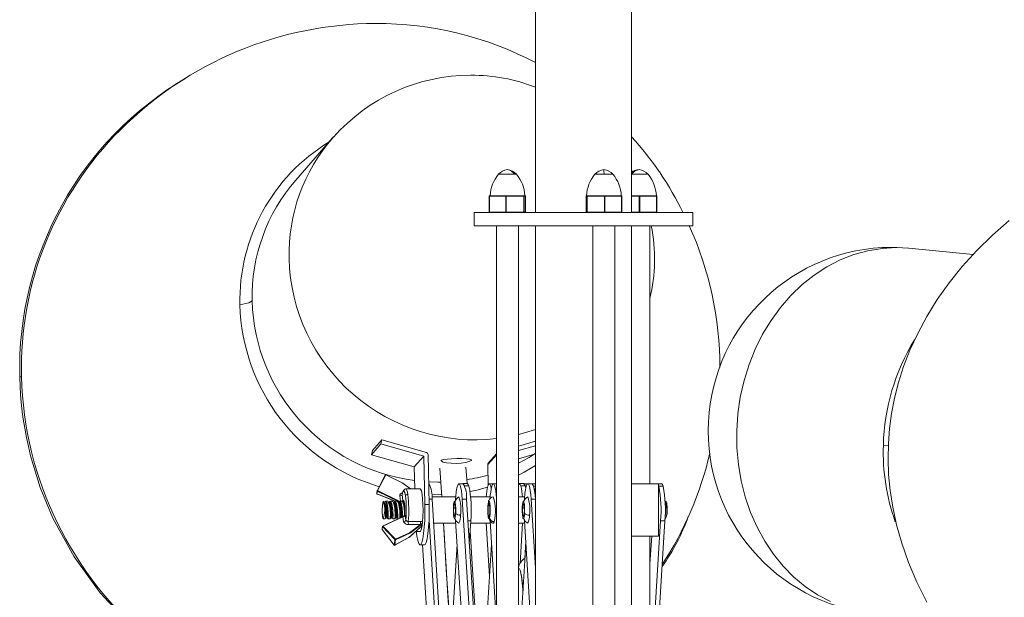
# Model space of a CAD drawing. Header units: millimetres. Extents: x -413 to 211, y -150 to 1311.
# Tile 6 of 9: x -150 to 76, y 75 to 207. Entities that reach past the tile are written whole.
import ezdxf

# ---------------------------------------------------------------- set-up
doc = ezdxf.new("R2010")
doc.units = ezdxf.units.MM

msp = doc.modelspace()

# ---------------------------------------------------------------- linework, layer by layer
at = {"color": 7, "linetype": 'Continuous', "lineweight": 15}
for p, q in [((-31.67, 359.65), (-31.67, 162.65)), ((-9.67, 162.65), (-9.67, 359.65)), ((-78.06, 179.76), (-86.5, 170.1)), ((-77.86, 179.98), (-78.06, 179.76)), ((-9.45, 171.95), (-9.67, 172.32)), ((-42.23, 166.4), (-42.23, 162.75)), ((-39.73, 166.4), (-42.23, 166.4)), ((-42.19, 162.75), (-42.19, 166.4)), ((-42.13, 166.5), (-40.91, 166.5)), ((-42.02, 166.5), (-42.01, 166.5)), ((-42.01, 166.51), (-42, 166.51)), ((-42, 166.51), (-40.91, 166.51)), ((-40.91, 166.51), (-40.87, 166.51)), ((-40.91, 166.5), (-40.88, 166.5)), ((-39.68, 166.5), (-40.88, 166.5)), ((-40.87, 166.51), (-39.68, 166.51)), ((-39.73, 166.4), (-33.9, 166.4)), ((-39.68, 166.51), (-39.63, 166.51)), ((-39.68, 166.5), (-39.63, 166.5)), ((-39.63, 166.51), (-37.09, 166.51)), ((-39.63, 166.5), (-37.09, 166.5)), ((-38.47, 166.4), (-38.47, 162.75)), ((-38.37, 166.4), (-38.37, 162.75)), ((-37.09, 166.51), (-37.04, 166.51)), ((-37.09, 166.5), (-37.04, 166.5)), ((-37.04, 166.51), (-35.73, 166.51)), ((-35.73, 166.5), (-37.04, 166.5)), ((-35.73, 166.51), (-35.69, 166.51)), ((-35.73, 166.5), (-35.68, 166.5)), ((-35.69, 166.51), (-34.25, 166.51)), ((-35.68, 166.5), (-34.24, 166.5)), ((-34.31, 166.4), (-34.31, 162.75)), ((-34.25, 166.51), (-34.23, 166.51)), ((-34.25, 166.4), (-34.25, 162.75)), ((-34.24, 166.5), (-34.22, 166.5)), ((-34.11, 166.5), (-34.22, 166.5)), ((-34.11, 166.5), (-34.11, 166.5)), ((-34.11, 166.5), (-34, 166.5)), ((-34.11, 166.5), (-34.11, 166.5)), ((-33.9, 162.75), (-33.9, 166.4)), ((-33.9, 166.4), (-33.9, 162.75)), ((-20.08, 166.4), (-20.08, 162.75)), ((-20.08, 162.75), (-20.08, 166.4)), ((-20.08, 166.4), (-11.9, 166.4)), ((-19.98, 166.5), (-19.92, 166.5)), ((-19.93, 166.5), (-19.92, 166.5)), ((-19.91, 166.51), (-19.92, 166.51)), ((-19.92, 166.5), (-19.92, 166.5)), ((-19.92, 166.5), (-19.92, 166.5)), ((-19.9, 166.4), (-19.9, 162.75)), ((-19.87, 166.5), (-19.86, 166.5)), ((-19.86, 166.51), (-19.85, 166.51)), ((-19.86, 166.5), (-18.49, 166.5)), ((-19.85, 166.51), (-18.49, 166.51)), ((-19.84, 166.4), (-19.84, 162.75)), ((-18.49, 166.51), (-18.45, 166.51)), ((-18.49, 166.5), (-18.45, 166.5)), ((-18.45, 166.51), (-17.16, 166.51)), ((-17.16, 166.5), (-18.45, 166.5)), ((-17.16, 166.51), (-17.11, 166.51)), ((-17.16, 166.5), (-17.11, 166.5)), ((-17.11, 166.51), (-14.57, 166.51)), ((-17.11, 166.5), (-14.56, 166.5)), ((-15.86, 166.4), (-15.86, 162.75)), ((-15.76, 166.4), (-15.76, 162.75)), ((-14.57, 166.51), (-14.52, 166.51)), ((-14.56, 166.5), (-14.52, 166.5)), ((-14.52, 166.51), (-13.29, 166.51)), ((-13.29, 166.5), (-14.52, 166.5)), ((-13.29, 166.51), (-13.26, 166.51)), ((-13.29, 166.5), (-13.25, 166.5)), ((-13.26, 166.51), (-12.07, 166.51)), ((-13.25, 166.5), (-12, 166.5)), ((-12.07, 166.51), (-12.06, 166.51)), ((-12.06, 166.5), (-12.06, 166.5)), ((-11.95, 166.4), (-11.95, 162.75)), ((-11.9, 162.75), (-11.9, 166.4)), ((-9.67, 166.4), (-3.91, 166.4)), ((-9.19, 166.51), (-9.14, 166.51)), ((-9.19, 166.5), (-9.14, 166.5)), ((-9.14, 166.51), (-6.6, 166.51)), ((-9.14, 166.5), (-6.59, 166.5)), ((-7.9, 166.4), (-7.9, 162.75)), ((-7.8, 162.75), (-7.8, 166.4)), ((-6.6, 166.51), (-6.55, 166.51)), ((-6.59, 166.5), (-6.54, 166.5)), ((-6.55, 166.51), (-5.31, 166.51)), ((-5.3, 166.5), (-6.54, 166.5)), ((-5.31, 166.51), (-5.27, 166.51)), ((-5.3, 166.5), (-5.26, 166.5)), ((-5.27, 166.51), (-4.05, 166.51)), ((-5.26, 166.5), (-4.01, 166.5)), ((-4.05, 166.51), (-4.04, 166.51)), ((-4.04, 166.5), (-4.03, 166.5)), ((-3.95, 166.4), (-3.95, 162.75)), ((-3.91, 162.75), (-3.91, 166.4)), ((-45.67, 162.65), (-45.67, 159.65)), ((-45.67, 162.65), (4.33, 162.65)), ((-33.9, 162.75), (-42.23, 162.75)), ((-11.9, 162.75), (-20.08, 162.75)), ((-9.67, 162.75), (-3.91, 162.75)), ((4.33, 159.65), (4.33, 162.65)), ((-45.67, 159.65), (4.33, 159.65)), ((-40.56, 159.65), (-40.56, 21.68)), ((-35.56, 21.68), (-35.56, 159.65)), ((-31.67, 159.65), (-31.67, -137.35)), ((-18.49, 159.65), (-18.49, 63.51)), ((-13.49, 63.51), (-13.49, 159.65)), ((-9.67, 63.51), (-9.67, 159.65)), ((-5.46, 100.59), (-5.46, 159.65)), ((68.49, 153.08), (53.79, 154.52)), ((-66.77, 110.67), (-68.95, 108.18)), ((-66.77, 110.67), (-67.02, 109.72)), ((-56.59, 107.78), (-66.77, 110.67)), ((-69.2, 107.23), (-67.02, 109.72)), ((-69.2, 107.23), (-68.95, 108.18)), ((-67.02, 109.72), (-57.2, 106.93)), ((-35.56, 109.22), (-31.67, 110.34)), ((-31.67, 109.31), (-35.56, 108.19)), ((-69.2, 107.23), (-59.38, 104.44)), ((-59.38, 104.44), (-57.2, 106.93)), ((-57.2, 106.93), (-56.96, 95.82)), ((-55.97, 95.82), (-56.22, 107.31)), ((-53.22, 105.95), (-53.2, 105.87)), ((-40.56, 107.44), (-42.44, 105.3)), ((-31.86, 107.39), (-35.56, 106.32)), ((-31.67, 107.61), (-31.86, 107.39)), ((-59.27, 99.46), (-59.38, 104.44)), ((-53.55, 104.13), (-53.08, 97.58)), ((-47.3, 100.62), (-47.57, 104.4)), ((-42.45, 100.3), (-42.56, 104.97)), ((-66.01, 102.59), (-67.9, 99)), ((-67.79, 99.04), (-65.91, 102.63)), ((-61.32, 99.46), (-61.34, 99.46)), ((-58.05, 99.46), (-61.32, 99.46)), ((-56.07, 100.58), (-56.08, 100.58)), ((-48.19, 100.58), (-49.18, 100.58)), ((-47.21, 100.62), (-48.2, 100.62)), ((-46.87, 100.09), (-47.86, 100.09)), ((-41.34, 100.58), (-42.2, 100.58)), ((-40.56, 100.59), (-41.3, 100.59)), ((-34.33, 100.62), (-35.32, 100.62)), ((-33.99, 100.09), (-34.98, 100.09)), ((-33.45, 100.58), (-34.24, 100.58)), ((-33.87, 99.59), (-33.99, 100.09)), ((-32.42, 100.59), (-33.41, 100.59)), ((-31.67, 100.59), (-32.42, 100.59)), ((-9.67, 100.59), (-3.51, 100.59)), ((-2.79, 100.59), (-3.78, 100.59)), ((-3.51, 88.59), (-3.51, 100.59)), ((-3.51, 100.27), (-3.44, 100.05)), ((-3.44, 100.05), (-2.45, 100.05)), ((-67.93, 98.29), (-63.8, 96.63)), ((-63.7, 96.58), (-67.89, 98.27)), ((-62.17, 98.14), (-62, 96.79)), ((-49.89, 97.58), (-55.35, 97.58)), ((-55.32, 97.07), (-50.59, 21.68)), ((-48.43, 97.07), (-43.69, 21.68)), ((-48.43, 97.07), (-47.44, 97.07)), ((-47.44, 97.07), (-42.7, 21.68)), ((-42.01, 97.58), (-46.49, 97.58)), ((-34.13, 97.59), (-35.56, 97.59)), ((-32.66, 97.08), (-31.67, 81.33)), ((-66.34, 96.35), (-66.29, 96.22)), ((-66.17, 96.43), (-66.01, 96.53)), ((-65.95, 96.54), (-66.03, 96.55)), ((-65.46, 96.58), (-65.95, 96.58)), ((-65.1, 96.41), (-64.94, 96.54)), ((-64.38, 96.58), (-64.86, 96.58)), ((-63.77, 96.54), (-63.85, 96.55)), ((-63.29, 96.58), (-63.77, 96.58)), ((-62.2, 96.58), (-62.68, 96.58)), ((-61.69, 96.14), (-61.62, 96.03)), ((-56.96, 95.82), (-55.97, 95.82)), ((-61.79, 93.15), (-66.65, 90.86)), ((-66.58, 90.89), (-62.03, 93.03)), ((-66.47, 92.58), (-66.01, 92.58)), ((-65.99, 92.61), (-66.01, 92.62)), ((-65.92, 92.67), (-65.91, 92.68)), ((-65.65, 92.9), (-65.66, 92.88)), ((-65.45, 92.86), (-65.42, 92.62)), ((-65.4, 92.58), (-64.92, 92.58)), ((-64.9, 92.61), (-64.92, 92.62)), ((-64.83, 92.64), (-64.82, 92.69)), ((-64.56, 92.9), (-64.57, 92.87)), ((-64.31, 92.58), (-63.83, 92.58)), ((-63.81, 92.61), (-63.83, 92.62)), ((-63.74, 92.64), (-63.73, 92.68)), ((-63.65, 92.88), (-63.64, 92.86)), ((-63.31, 92.65), (-63.32, 92.65)), ((-63.28, 92.93), (-63.25, 92.62)), ((-62.56, 92.88), (-62.55, 92.87)), ((-62.39, 92.87), (-62.39, 92.86)), ((-62.03, 93.03), (-61.84, 91.91)), ((-61.5, 93.42), (-61.3, 92.31)), ((-49.93, 92.09), (-49.95, 92.38)), ((-48.94, 93.34), (-48.93, 93.54)), ((-34.16, 92.1), (-34.18, 92.39)), ((-63.97, 86.57), (-66.75, 90.15)), ((-66.67, 90.78), (-63.81, 87.82)), ((-63.71, 87.92), (-66.58, 90.89)), ((-57.95, 91.96), (-60.75, 91.96)), ((-60.74, 91.3), (-57.93, 91.3)), ((-57.93, 91.3), (-57.93, 91.32)), ((-57.56, 91.26), (-57.56, 91.26)), ((-56.01, 92.25), (-51.58, 21.68)), ((-54.97, 91.58), (-49.9, 91.58)), ((-46.27, 33.76), (-49.93, 92.09)), ((-46.79, 86.8), (-46.46, 92.14)), ((-46.49, 91.58), (-42.2, 91.58)), ((-46.49, 91.58), (-42.02, 91.58)), ((-42.16, 79.45), (-42.92, 91.58)), ((-42.18, 91.58), (-42.2, 91.58)), ((-40.56, 68.46), (-42.05, 92.1)), ((-35.56, 91.59), (-34.13, 91.59)), ((-35.56, 91.58), (-35.31, 91.58)), ((-35.19, 82.31), (-34.61, 91.59)), ((-31.67, 52.39), (-34.16, 92.1)), ((-3.03, 92.11), (-4.83, 63.32)), ((-2.04, 92.11), (-3.83, 63.51)), ((-3.03, 92.11), (-2.04, 92.11)), ((-59, 89.69), (-58.05, 89.69)), ((-3.51, 88.59), (-9.67, 88.59)), ((-5.46, 63.45), (-5.46, 88.59)), ((-5.46, 82.29), (-5.06, 88.59)), ((-63.67, 87.79), (-63.83, 86.53)), ((-58.05, 86.58), (-57.06, 86.58)), ((-54.15, 33.75), (-57.47, 86.58)), ((-49.6, 86.79), (-52.13, 46.28)), ((-44.25, 46.26), (-41.71, 86.7)), ((-35.56, 59), (-33.83, 86.7)), ((-34.12, 83.52), (-33.87, 87.47))]:
    msp.add_line(p, q, dxfattribs=at)
at = {"color": 8, "linetype": 'Continuous', "lineweight": 15}
for p, q in [((-36.01, 171.44), (-40.12, 171.44)), ((-13.94, 171.44), (-18.04, 171.44)), ((-5.91, 171.44), (-9.67, 171.44)), ((-34.23, 166.51), (-34.15, 166.51)), ((-9.67, 166.51), (-9.19, 166.51)), ((-9.19, 166.5), (-9.67, 166.5)), ((47.94, 109.43), (49.08, 109.28)), ((-42.56, 104.97), (-40.56, 107.25)), ((-32.08, 100.05), (-31.67, 100.05)), ((-67.85, 98.91), (-62.82, 96.44)), ((-62.87, 96.61), (-67.79, 99.04)), ((-62.71, 97.8), (-62.56, 96.58)), ((-62.15, 98.26), (-62.17, 98.14)), ((-56, 97.07), (-55.32, 97.07)), ((-53.12, 98.1), (-55.4, 98.07)), ((-32.66, 97.08), (-31.67, 97.08)), ((-66.51, 96.19), (-66.6, 96.04)), ((-49.97, 94.07), (-49.98, 94.01)), ((-34.21, 94.08), (-34.21, 94.02)), ((-46.46, 92.14), (-47.13, 92.14))]:
    msp.add_line(p, q, dxfattribs=at)
at = {"color": 7, "linetype": 'Continuous', "lineweight": 15, "flags": 128}
for points in [[(-36.41, 171.44), (-37.25, 172.24), (-38.06, 172.5)], [(-15.97, 171.44), (-15.98, 172.24), (-15.99, 172.5)], [(-9.74, 171.44), (-8.83, 172.24), (-7.96, 172.5)], [(-42.19, 166.4), (-42.18, 166.42), (-42.18, 166.44), (-42.18, 166.46), (-42.17, 166.47), (-42.16, 166.48), (-42.15, 166.49), (-42.14, 166.5), (-42.13, 166.5)], [(-42.13, 166.5), (-42.15, 166.5), (-42.16, 166.49)], [(-39.63, 166.5), (-39.63, 166.5), (-39.63, 166.5), (-39.63, 166.51), (-39.63, 166.51)], [(-38.41, 166.5), (-38.42, 166.5), (-38.44, 166.49)], [(-38.41, 166.5), (-38.41, 166.5), (-38.42, 166.5)], [(-35.68, 166.5), (-35.69, 166.5), (-35.69, 166.5), (-35.69, 166.51), (-35.69, 166.51)], [(-34.35, 166.5), (-34.34, 166.5), (-34.34, 166.49), (-34.33, 166.48), (-34.32, 166.47), (-34.32, 166.46), (-34.31, 166.44), (-34.31, 166.42), (-34.31, 166.4)], [(-19.84, 166.4), (-19.84, 166.42), (-19.84, 166.44), (-19.84, 166.46), (-19.83, 166.47), (-19.82, 166.48), (-19.81, 166.49), (-19.81, 166.5), (-19.8, 166.5)], [(-18.49, 166.5), (-18.49, 166.5), (-18.49, 166.5), (-18.49, 166.5), (-18.49, 166.5), (-18.49, 166.5), (-18.49, 166.51), (-18.49, 166.51), (-18.49, 166.51)], [(-17.11, 166.5), (-17.11, 166.5), (-17.11, 166.5), (-17.11, 166.51), (-17.11, 166.51)], [(-15.81, 166.5), (-15.82, 166.5), (-15.83, 166.49), (-15.84, 166.48), (-15.84, 166.47), (-15.85, 166.46), (-15.85, 166.44), (-15.85, 166.42), (-15.86, 166.4)], [(-15.76, 166.4), (-15.76, 166.42), (-15.76, 166.44), (-15.76, 166.46), (-15.77, 166.47), (-15.78, 166.48), (-15.79, 166.49), (-15.8, 166.5), (-15.81, 166.5)], [(-14.57, 166.51), (-14.57, 166.51), (-14.57, 166.51), (-14.57, 166.5), (-14.57, 166.5), (-14.57, 166.5), (-14.56, 166.5), (-14.56, 166.5), (-14.56, 166.5)], [(-12, 166.5), (-11.99, 166.5), (-11.98, 166.49), (-11.97, 166.48), (-11.97, 166.47), (-11.96, 166.46), (-11.95, 166.44), (-11.95, 166.42), (-11.95, 166.4)], [(-11.97, 166.49), (-11.98, 166.5), (-12, 166.5)], [(-9.14, 166.5), (-9.14, 166.5), (-9.14, 166.5), (-9.14, 166.51), (-9.14, 166.51)], [(-7.85, 166.5), (-7.86, 166.5), (-7.87, 166.49), (-7.88, 166.48), (-7.88, 166.47), (-7.89, 166.46), (-7.9, 166.44), (-7.9, 166.42), (-7.9, 166.4)], [(-7.8, 166.4), (-7.8, 166.42), (-7.8, 166.44), (-7.81, 166.46), (-7.81, 166.47), (-7.82, 166.48), (-7.83, 166.49), (-7.84, 166.5), (-7.85, 166.5)], [(-6.59, 166.5), (-6.59, 166.5), (-6.59, 166.5), (-6.59, 166.5), (-6.59, 166.5), (-6.6, 166.5), (-6.6, 166.51), (-6.6, 166.51), (-6.6, 166.51)], [(-4.01, 166.5), (-4, 166.5), (-3.99, 166.49), (-3.98, 166.48), (-3.97, 166.47), (-3.96, 166.46), (-3.96, 166.44), (-3.96, 166.42), (-3.95, 166.4)], [(-42.13, 162.65), (-42.14, 162.65), (-42.15, 162.66), (-42.16, 162.67), (-42.17, 162.68), (-42.18, 162.69), (-42.18, 162.71), (-42.18, 162.73), (-42.19, 162.75)], [(-38.47, 162.75), (-38.47, 162.73), (-38.47, 162.71), (-38.46, 162.69), (-38.46, 162.68), (-38.45, 162.67), (-38.44, 162.66), (-38.43, 162.65), (-38.42, 162.65)], [(-38.42, 162.65), (-38.41, 162.65), (-38.4, 162.66), (-38.39, 162.67), (-38.39, 162.68), (-38.38, 162.69), (-38.38, 162.71), (-38.38, 162.73), (-38.37, 162.75)], [(-34.31, 162.75), (-34.31, 162.73), (-34.31, 162.71), (-34.32, 162.69), (-34.32, 162.68), (-34.33, 162.67), (-34.34, 162.66), (-34.34, 162.65), (-34.35, 162.65)], [(-19.8, 162.65), (-19.81, 162.65), (-19.81, 162.66), (-19.82, 162.67), (-19.83, 162.68), (-19.84, 162.69), (-19.84, 162.71), (-19.84, 162.73), (-19.84, 162.75)], [(-15.86, 162.75), (-15.85, 162.73), (-15.85, 162.71), (-15.85, 162.69), (-15.84, 162.68), (-15.84, 162.67), (-15.83, 162.66), (-15.82, 162.65), (-15.81, 162.65)], [(-15.81, 162.65), (-15.8, 162.65), (-15.79, 162.66), (-15.78, 162.67), (-15.77, 162.68), (-15.76, 162.69), (-15.76, 162.71), (-15.76, 162.73), (-15.76, 162.75)], [(-11.95, 162.75), (-11.95, 162.73), (-11.95, 162.71), (-11.96, 162.69), (-11.97, 162.68), (-11.97, 162.67), (-11.98, 162.66), (-11.99, 162.65), (-12, 162.65)], [(-12, 162.65), (-11.98, 162.65), (-11.97, 162.66)], [(-7.9, 162.75), (-7.9, 162.73), (-7.9, 162.71), (-7.89, 162.69), (-7.88, 162.68), (-7.88, 162.67), (-7.87, 162.66), (-7.86, 162.65), (-7.85, 162.65)], [(-7.85, 162.65), (-7.84, 162.65), (-7.83, 162.66), (-7.82, 162.67), (-7.81, 162.68), (-7.81, 162.69), (-7.8, 162.71), (-7.8, 162.73), (-7.8, 162.75)], [(-3.95, 162.75), (-3.96, 162.73), (-3.96, 162.71), (-3.96, 162.69), (-3.97, 162.68), (-3.98, 162.67), (-3.99, 162.66), (-4, 162.65), (-4.01, 162.65)], [(76.73, 160.87), (72.89, 157.5), (69.31, 153.99), (66.01, 150.34), (63, 146.59), (60.29, 142.76), (57.89, 138.88), (55.8, 135), (54.04, 131.17), (52.58, 127.4), (51.41, 123.74), (50.5, 120.17), (49.82, 116.69), (49.36, 113.24), (49.09, 109.79), (49.02, 106.3), (49.15, 102.74), (49.5, 99.06), (50.09, 95.22), (50.97, 91.19), (52.16, 86.97), (53.7, 82.59), (55.62, 78.08), (57.91, 73.53)], [(53.72, 154.49), (51.06, 154.69), (49.75, 154.72)], [(-99.27, 141.53), (-97.24, 142.03), (-96.47, 142.46)], [(-149.64, 125.01), (-149.45, 120.93), (-149.14, 117.68), (-148.84, 115.36), (-148.52, 113.31), (-148.13, 111.22), (-147.68, 109.11), (-147.18, 107.01), (-144.96, 99.77), (-142.06, 92.75), (-137.2, 83.85), (-131.26, 75.61), (-124.33, 68.15), (-116.52, 61.61), (-107.96, 56.09), (-98.78, 51.67), (-89.14, 48.44), (-79.19, 46.44), (-69.09, 45.71), (-59, 46.26), (-54.98, 47.01)], [(-53.18, 105.75), (-52.76, 105.55), (-52, 105.38), (-50.98, 105.28), (-49.83, 105.27), (-48.67, 105.34), (-47.63, 105.49), (-46.83, 105.69), (-46.36, 105.89), (-46.29, 105.95), (-46.32, 106.11), (-46.74, 106.23), (-47.5, 106.31), (-48.52, 106.34), (-49.67, 106.35), (-50.83, 106.32), (-51.87, 106.26), (-52.67, 106.16), (-53.15, 106.01), (-53.22, 105.95), (-53.22, 105.95)], [(-65.91, 102.63), (-65.94, 102.63), (-65.98, 102.63), (-65.99, 102.62), (-66, 102.61), (-66.01, 102.59)], [(-65.88, 102.62), (-65.88, 102.64), (-65.88, 102.65), (-65.88, 102.65), (-65.89, 102.65), (-65.91, 102.63)], [(-65.91, 102.63), (-62.17, 100.84), (-60.27, 99.46)], [(-60.26, 99.46), (-61.98, 100.74), (-65.88, 102.62)], [(-61.32, 99.46), (-61.56, 99.38), (-61.79, 99.12), (-61.99, 98.73), (-62.15, 98.25)], [(-57.49, 91.85), (-57.41, 93.1), (-57.38, 94.46), (-57.4, 95.83), (-57.47, 97.1), (-57.59, 98.17), (-57.75, 98.95), (-57.93, 99.38), (-58.05, 99.46)], [(-49.52, 100.04), (-49.37, 100.42), (-49.21, 100.58), (-49.05, 100.5), (-48.89, 100.2), (-48.74, 99.68), (-48.61, 98.97), (-48.51, 98.09), (-48.43, 97.07)], [(-47.86, 100.09), (-48.01, 100.46), (-48.17, 100.62), (-48.3, 100.58)], [(-46.87, 100.09), (-47.02, 100.46), (-47.18, 100.62), (-47.21, 100.62)], [(-42.55, 100.04), (-42.39, 100.42), (-42.23, 100.57), (-42.07, 100.5), (-41.91, 100.2), (-41.77, 99.68), (-41.75, 99.59)], [(-41.64, 100.05), (-41.48, 100.43), (-41.32, 100.58), (-41.16, 100.51), (-41.01, 100.21), (-40.86, 99.69), (-40.73, 98.97), (-40.62, 98.09), (-40.56, 97.38)], [(-34.98, 100.09), (-35.14, 100.46), (-35.3, 100.62), (-35.46, 100.54), (-35.56, 100.37)], [(-33.99, 100.09), (-34.15, 100.46), (-34.31, 100.62), (-34.33, 100.62)], [(-33.75, 100.05), (-33.6, 100.43), (-33.44, 100.59), (-33.28, 100.51), (-33.12, 100.21), (-32.98, 99.69), (-32.85, 98.98), (-32.74, 98.1), (-32.66, 97.08)], [(-32.42, 100.59), (-32.39, 100.59), (-32.23, 100.43), (-32.08, 100.05)], [(-2.79, 100.59), (-2.76, 100.59), (-2.6, 100.43), (-2.45, 100.05)], [(-67.98, 98.37), (-67.98, 98.35), (-67.98, 98.33), (-67.96, 98.31), (-67.93, 98.29)], [(-67.93, 98.29), (-67.93, 98.27), (-67.93, 98.26), (-67.92, 98.25), (-67.91, 98.25), (-67.89, 98.27)], [(-67.9, 99), (-67.89, 99.02), (-67.88, 99.03), (-67.86, 99.04), (-67.83, 99.04), (-67.79, 99.04)], [(-61.41, 97.8), (-61.57, 98.59), (-61.78, 98.95), (-61.99, 98.78), (-62.17, 98.14)], [(-66.48, 96.52), (-66.47, 96.53), (-66.45, 96.54), (-66.43, 96.53), (-66.41, 96.52), (-66.39, 96.48), (-66.37, 96.45), (-66.34, 96.35)], [(-66.24, 96.22), (-66.32, 96.42), (-66.48, 96.52)], [(-66.15, 96.05), (-66.2, 96.15), (-66.24, 96.26)], [(-66.23, 96.28), (-66.08, 96.22), (-65.94, 95.94)], [(-65.83, 92.87), (-65.83, 92.85), (-65.8, 92.98), (-65.8, 93.33), (-65.81, 93.84), (-65.85, 94.45), (-65.92, 95.08), (-66.03, 95.64), (-66.15, 96.05)], [(-65.46, 96.54), (-65.37, 96.53), (-65.2, 96.22)], [(-64.74, 92.88), (-64.74, 92.85), (-64.71, 93.01), (-64.71, 93.38), (-64.72, 93.9), (-64.77, 94.52), (-64.84, 95.14), (-64.95, 95.69), (-65.08, 96.09), (-65.23, 96.29), (-65.38, 96.26), (-65.42, 96.19)], [(-65.1, 96.14), (-65.25, 96.45), (-65.36, 96.49)], [(-65.2, 96.22), (-65.15, 96.28), (-65, 96.23), (-64.86, 95.96)], [(-65.06, 96.03), (-65.1, 96.13), (-65.14, 96.23)], [(-64.86, 96.54), (-64.94, 96.55), (-64.95, 96.52)], [(-64.38, 96.54), (-64.28, 96.53), (-64.11, 96.22)], [(-64.04, 96.2), (-64.19, 96.47), (-64.29, 96.49)], [(-64.07, 96.27), (-63.92, 96.24), (-63.78, 95.98)], [(-63.97, 96.05), (-64.02, 96.15), (-64.06, 96.26)], [(-64.02, 96.39), (-63.86, 96.53), (-63.85, 96.53)], [(-63.98, 96.05), (-64.01, 96.12), (-64.02, 96.14)], [(-63.29, 96.54), (-63.19, 96.53), (-63.02, 96.22)], [(-62.96, 96.24), (-62.97, 96.25), (-63.12, 96.49), (-63.2, 96.49)], [(-62.98, 96.27), (-62.84, 96.25), (-62.7, 96.01)], [(-62.88, 96.03), (-62.92, 96.13), (-62.96, 96.23)], [(-62.94, 96.38), (-62.78, 96.53), (-62.76, 96.52)], [(-62.88, 96.02), (-62.93, 96.15), (-62.94, 96.16)], [(-62.68, 96.54), (-62.76, 96.55), (-62.77, 96.53)], [(-62.2, 96.54), (-62.1, 96.53), (-61.93, 96.22)], [(-61.88, 96.23), (-61.9, 96.31), (-62.06, 96.51), (-62.11, 96.49)], [(-61.97, 96.42), (-62.01, 96.31), (-62.09, 96.18)], [(-62, 96.79), (-61.98, 96.62), (-61.97, 96.42)], [(-61.98, 96.17), (-61.91, 96.26), (-61.9, 96.26)], [(-61.8, 96.04), (-61.86, 96.18), (-61.94, 96.25)], [(-61.8, 96.05), (-61.84, 96.15), (-61.88, 96.26)], [(-61.82, 96.72), (-61.79, 96.73), (-61.69, 96.55), (-61.61, 96.17)], [(-61.52, 96.09), (-61.56, 96.1), (-61.58, 96.11), (-61.59, 96.12), (-61.6, 96.13), (-61.61, 96.14), (-61.61, 96.17)], [(-56.96, 95.82), (-56.95, 94.03), (-57, 92.27), (-57.09, 90.63), (-57.24, 89.18), (-57.42, 88), (-57.64, 87.15), (-57.88, 86.68), (-58.13, 86.6), (-58.37, 86.92), (-58.6, 87.62), (-58.8, 88.68), (-58.93, 89.72)], [(-57.06, 86.58), (-56.89, 86.68), (-56.65, 87.15), (-56.43, 88), (-56.25, 89.18), (-56.1, 90.63), (-56.01, 92.27), (-55.96, 94.03), (-55.97, 95.82)], [(-49.91, 93.82), (-49.95, 93.33), (-50.03, 92.86), (-50.08, 92.69), (-50.14, 92.59), (-50.21, 92.6), (-50.27, 92.73), (-50.33, 92.98), (-50.38, 93.31), (-50.42, 93.69), (-50.44, 94.09), (-50.44, 94.8), (-50.42, 95.35)], [(-50.42, 95.35), (-50.38, 95.84), (-50.31, 96.3), (-50.26, 96.48), (-50.2, 96.57), (-50.13, 96.56), (-50.06, 96.43), (-50, 96.18), (-49.96, 95.85), (-49.92, 95.47), (-49.9, 95.08), (-49.89, 94.36), (-49.91, 93.82)], [(-49.98, 94.01), (-50.01, 93.64), (-50.06, 93.29), (-50.1, 93.16), (-50.15, 93.09), (-50.2, 93.1), (-50.25, 93.2), (-50.29, 93.38), (-50.33, 93.63), (-50.35, 93.92), (-50.37, 94.21), (-50.37, 94.75), (-50.36, 95.16)], [(-50.36, 95.16), (-50.33, 95.52), (-50.27, 95.87), (-50.23, 96), (-50.19, 96.08), (-50.14, 96.07), (-50.09, 95.97), (-50.05, 95.78), (-50.01, 95.53), (-49.98, 95.25), (-49.97, 94.95), (-49.96, 94.42), (-49.98, 94.01)], [(-42.16, 92.82), (-42.23, 92.63), (-42.33, 92.61), (-42.39, 92.72), (-42.44, 92.93), (-42.49, 93.25), (-42.53, 93.66), (-42.55, 94.12), (-42.56, 94.6), (-42.55, 95.05), (-42.53, 95.45), (-42.48, 96.03), (-42.41, 96.36)], [(-42.45, 95.92), (-42.49, 95.56), (-42.52, 94.75), (-42.51, 94.05), (-42.46, 93.39), (-42.28, 92.61), (-42.11, 92.22), (-41.89, 91.89), (-41.61, 91.66), (-41.29, 91.59)], [(-42.19, 93.26), (-42.24, 93.12), (-42.32, 93.11), (-42.36, 93.19), (-42.4, 93.35), (-42.44, 93.59), (-42.47, 93.89), (-42.49, 94.24), (-42.49, 94.6), (-42.49, 94.94), (-42.47, 95.23), (-42.43, 95.67), (-42.38, 95.92)], [(-42.3, 96.79), (-42.38, 96.65), (-42.41, 96.36)], [(-42.41, 96.36), (-42.34, 96.55), (-42.24, 96.56), (-42.19, 96.45), (-42.13, 96.24), (-42.08, 95.92), (-42.04, 95.51), (-42.02, 95.05), (-42.01, 94.57), (-42.02, 94.12), (-42.04, 93.73), (-42.09, 93.15), (-42.16, 92.82)], [(-42.38, 95.92), (-42.33, 96.06), (-42.25, 96.07), (-42.21, 95.99), (-42.17, 95.83), (-42.13, 95.59), (-42.1, 95.28), (-42.08, 94.93), (-42.08, 94.58), (-42.08, 94.24), (-42.1, 93.94), (-42.14, 93.51), (-42.19, 93.26)], [(-34.15, 93.82), (-34.19, 93.34), (-34.26, 92.87), (-34.31, 92.69), (-34.38, 92.6), (-34.44, 92.61), (-34.51, 92.74), (-34.57, 92.99), (-34.62, 93.32), (-34.65, 93.7), (-34.67, 94.09), (-34.68, 94.81), (-34.66, 95.36)], [(-34.66, 95.36), (-34.62, 95.84), (-34.54, 96.31), (-34.49, 96.49), (-34.43, 96.58), (-34.36, 96.57), (-34.3, 96.44), (-34.24, 96.19), (-34.19, 95.86), (-34.16, 95.48), (-34.14, 95.09), (-34.13, 94.37), (-34.15, 93.82)], [(-34.21, 94.02), (-34.24, 93.65), (-34.3, 93.3), (-34.34, 93.17), (-34.38, 93.1), (-34.43, 93.11), (-34.48, 93.2), (-34.53, 93.39), (-34.56, 93.64), (-34.59, 93.92), (-34.6, 94.22), (-34.61, 94.75), (-34.59, 95.17)], [(-34.59, 95.17), (-34.56, 95.53), (-34.51, 95.88), (-34.47, 96.01), (-34.42, 96.08), (-34.37, 96.07), (-34.32, 95.98), (-34.28, 95.79), (-34.24, 95.54), (-34.22, 95.26), (-34.2, 94.96), (-34.2, 94.43), (-34.21, 94.02)], [(-1.55, 93.74), (-1.53, 94.28), (-1.53, 95), (-1.55, 95.4), (-1.58, 95.79), (-1.62, 96.14), (-1.68, 96.4), (-1.75, 96.56), (-1.81, 96.59), (-1.87, 96.52), (-1.9, 96.43)], [(-65.91, 92.65), (-65.87, 92.75), (-65.82, 92.86)], [(-65.66, 92.87), (-65.58, 92.75), (-65.49, 92.62)], [(-64.82, 92.65), (-64.78, 92.75), (-64.73, 92.86)], [(-64.57, 92.87), (-64.49, 92.75), (-64.4, 92.62)], [(-63.73, 92.65), (-63.69, 92.75), (-63.64, 92.86)], [(-63.47, 92.9), (-63.48, 92.87), (-63.48, 92.87)], [(-63.48, 92.87), (-63.4, 92.75), (-63.31, 92.62)], [(-62.03, 93.03), (-61.87, 93.14), (-61.82, 93.16), (-61.8, 93.16), (-61.79, 93.15), (-61.79, 93.15), (-61.79, 93.15)], [(-61.79, 93.15), (-61.72, 93.22), (-61.66, 93.31)], [(-61.66, 93.31), (-61.59, 93.45), (-61.55, 93.59)], [(-61.46, 93.64), (-61.5, 93.63), (-61.52, 93.63), (-61.53, 93.62), (-61.54, 93.62), (-61.55, 93.61), (-61.55, 93.59)], [(-61.55, 93.59), (-61.52, 93.53), (-61.5, 93.42)], [(-2.03, 92.35), (-1.76, 92.97), (-1.59, 93.56)], [(-66.75, 90.15), (-66.75, 90.14), (-66.75, 90.13), (-66.73, 90.12), (-66.71, 90.11), (-66.68, 90.12)], [(-66.65, 90.86), (-66.65, 90.88), (-66.64, 90.89), (-66.63, 90.9), (-66.6, 90.9), (-66.58, 90.89)], [(-58.02, 90.61), (-60.6, 88.32), (-63.89, 86.53)], [(-63.83, 86.53), (-60.39, 88.41), (-57.72, 90.88)], [(-57.93, 91.3), (-60.46, 89.4), (-63.71, 87.92)], [(-63.67, 87.79), (-60.28, 89.34), (-57.65, 91.38)], [(-58.05, 89.69), (-57.98, 89.72), (-57.8, 90.05), (-57.63, 90.75)], [(-57.49, 91.85), (-57.71, 91.93), (-57.95, 91.96)], [(-57.65, 91.38), (-57.65, 91.39), (-57.66, 91.39), (-57.67, 91.4), (-57.74, 91.39), (-57.93, 91.3)], [(-57.56, 91.26), (-57.57, 91.32), (-57.58, 91.36), (-57.61, 91.38), (-57.65, 91.38)], [(-52.7, 91.58), (-52.55, 88.97), (-52.1, 81.56), (-51.67, 74.86), (-51.24, 68.97), (-50.94, 65.26)], [(-41.38, 91.65), (-41.31, 91.59), (-41.28, 91.59), (-41.24, 91.61), (-41.21, 91.65), (-41.18, 91.71), (-41.14, 91.8), (-41.1, 91.93)], [(-43.84, 52.75), (-43.99, 54.31), (-44.6, 61.12), (-45.1, 67.12), (-45.6, 73.71), (-46.07, 80.91), (-46.54, 88.71), (-46.61, 89.75)], [(-63.89, 86.53), (-63.92, 86.52), (-63.95, 86.53), (-63.96, 86.54), (-63.97, 86.55), (-63.97, 86.57)], [(-63.83, 86.53), (-63.83, 86.52), (-63.84, 86.51), (-63.85, 86.5), (-63.87, 86.51), (-63.89, 86.53)], [(-63.87, 86.52), (-63.85, 86.53), (-63.83, 86.53)], [(-63.67, 87.79), (-63.69, 87.78), (-63.71, 87.78)], [(-34.97, 79.87), (-34.98, 79.88), (-34.95, 79.74), (-34.88, 79.34), (-34.77, 78.62), (-34.52, 76.5), (-34.49, 76.1)]]:
    msp.add_lwpolyline(points, dxfattribs=at)
at = {"color": 8, "linetype": 'Continuous', "lineweight": 15, "flags": 128}
for points in [[(-19.92, 166.5), (-19.92, 166.5), (-19.92, 166.5)], [(35.82, 73.61), (32.88, 75.18), (30.08, 77.06), (27.46, 79.25), (25.02, 81.72), (22.79, 84.46), (20.8, 87.44), (19.05, 90.64), (17.56, 94.02), (16.34, 97.57), (15.41, 101.24), (14.77, 105.01), (14.43, 108.85), (14.39, 112.72), (14.66, 116.59), (15.22, 120.43), (16.07, 124.2), (17.21, 127.87), (18.63, 131.41), (20.32, 134.8), (22.25, 137.99), (24.42, 140.97), (26.8, 143.71), (29.38, 146.19), (32.14, 148.38), (35.04, 150.26), (38.07, 151.83), (41.19, 153.06), (44.39, 153.95), (47.64, 154.48), (50.9, 154.66), (53.79, 154.52)], [(-149.25, 125.12), (-149.46, 125.09), (-149.6, 125.05), (-149.63, 125.01)], [(-35.56, 111.85), (-34.18, 112.22), (-31.67, 113.02)], [(-53.53, 104.19), (-53.05, 97.58), (-53.05, 97.58)], [(-31.67, 104.75), (-34.21, 103.26), (-35.56, 102.55)], [(-60.86, 98.17), (-60.96, 98.69), (-61.06, 99.08), (-61.17, 99.34), (-61.29, 99.46), (-61.32, 99.46)], [(-53.33, 100.98), (-53.97, 100.98), (-56.09, 101.03)], [(-42.61, 99.8), (-45.07, 99.16), (-46.62, 98.83)], [(-66.01, 96.53), (-65.85, 96.38), (-65.71, 95.98), (-65.59, 95.4), (-65.5, 94.7), (-65.45, 93.99), (-65.43, 93.36), (-65.44, 92.89), (-65.47, 92.65), (-65.49, 92.66)], [(-65.69, 96.22), (-65.85, 96.53), (-65.95, 96.54)], [(-65.4, 92.62), (-65.39, 92.61), (-65.35, 92.9), (-65.34, 93.44), (-65.37, 94.16), (-65.44, 94.94), (-65.54, 95.66), (-65.69, 96.22)], [(-64.6, 96.22), (-64.76, 96.53), (-64.86, 96.54)], [(-64.31, 92.62), (-64.3, 92.61), (-64.26, 92.9), (-64.25, 93.44), (-64.28, 94.16), (-64.35, 94.94), (-64.45, 95.66), (-64.6, 96.22)], [(-63.64, 92.86), (-63.64, 92.86), (-63.62, 93.04), (-63.62, 93.42), (-63.64, 93.96), (-63.69, 94.59), (-63.76, 95.2), (-63.87, 95.74), (-63.98, 96.05)], [(-63.51, 96.22), (-63.67, 96.53), (-63.77, 96.54)], [(-63.22, 92.62), (-63.21, 92.61), (-63.17, 92.9), (-63.17, 93.44), (-63.19, 94.16), (-63.26, 94.94), (-63.36, 95.66), (-63.51, 96.22)], [(-62.55, 92.87), (-62.55, 92.87), (-62.53, 93.07), (-62.53, 93.47), (-62.55, 94.02), (-62.6, 94.65), (-62.68, 95.26), (-62.8, 95.79), (-62.88, 96.02)], [(-62.42, 96.22), (-62.59, 96.53), (-62.68, 96.54)], [(-61.97, 96.42), (-61.89, 96.68), (-61.82, 96.72)], [(-61.72, 96.64), (-61.73, 96.64), (-61.78, 96.59), (-61.82, 96.49), (-61.87, 96.34)], [(-50.37, 95.51), (-50.41, 95.47), (-50.42, 95.35)], [(-34.6, 95.52), (-34.64, 95.48), (-34.66, 95.36)], [(-42.14, 93.47), (-42.17, 93.4), (-42.19, 93.26)], [(-1.99, 93.37), (-1.69, 93.47), (-1.56, 93.61), (-1.55, 93.74)], [(-57.63, 90.75), (-57.87, 90.69), (-57.91, 90.69)], [(-52.69, 91.58), (-52.55, 89.42), (-52.05, 80.98), (-51.47, 72.38), (-50.93, 65.46)], [(-35.56, 81.01), (-35.47, 81.18), (-35.31, 81.15), (-35.16, 80.83), (-34.87, 79.42), (-34.58, 77.17), (-34.49, 76.1)]]:
    msp.add_lwpolyline(points, dxfattribs=at)
at = {"color": 7, "linetype": 'Continuous', "lineweight": 15}
for centre, radius, start, end in [((-68.03, 123.26), 82.69, 90.1465, 135.1186), ((-68.01, 127.43), 78.52, 62.4283, 90.1629), ((-46.53, 152.37), 41.73, 89.9062, 138.5969), ((-46.28, 153.62), 40.48, 68.8394, 90.2549), ((-72.62, 127.01), 77.05, 120.4116, 181.4847), ((-72.05, 127), 77.23, 134.9782, 181.3899), ((-63.07, 130.93), 72.51, 25.9395, 42.5749), ((-33.71, 166.12), 8.33, 140.2671, 177.2971), ((-37.84, 169.55), 2.96, 94.3025, 140.2662), ((-38.29, 169.55), 2.96, 39.7338, 85.6975), ((-42.41, 166.12), 8.33, 2.7004, 39.7329), ((-11.64, 166.12), 8.33, 140.2671, 177.2959), ((-15.77, 169.55), 2.96, 94.3021, 140.2666), ((-16.21, 169.55), 2.96, 39.7334, 85.6979), ((-20.34, 166.12), 8.33, 2.6992, 39.7329), ((-7.82, 169.79), 2.72, 92.9422, 132.9539), ((-8.19, 169.54), 2.97, 39.8321, 85.5765), ((-12.31, 166.12), 8.33, 2.699, 39.7329), ((-42.12, 166.39), 0.11, 115.5233, 176.9288), ((-42.01, 166.51), 0.00996, 270.1884, 357.5236), ((-42.02, 166.51), 0.00998, 296.6903, 357.5111), ((-40.84, 166.41), 0.0942, 116.0441, 189.1458), ((-40.92, 166.51), 0.00879, 280.4149, 5.7582), ((-40.88, 166.51), 0.00924, 286.6579, 3.9822), ((-39.64, 166.41), 0.0944, 116.1325, 189.0574), ((-39.69, 166.51), 0.00991, 308.7024, 10.2088), ((-38.42, 166.46), 0.0383, 91.8605, 127.5759), ((-37.08, 166.51), 0.0116, 169.3756, 219.4864), ((-37.03, 166.51), 0.0129, 170.8544, 215.2054), ((-37.1, 166.42), 0.102, 349.8596, 53.1316), ((-35.72, 166.51), 0.00926, 173.7312, 246.3958), ((-35.79, 166.42), 0.102, 349.8596, 53.1316), ((-34.35, 166.4), 0.0998, 359.9113, 89.911), ((-34.24, 166.51), 0.0098, 181.5403, 268.9459), ((-34.22, 166.51), 0.0098, 181.4696, 263.965), ((-34.23, 166.4), 0.0999, 359.9218, 84.8256), ((-34.11, 166.51), 0.00995, 182.4228, 264.8559), ((-34.12, 166.4), 0.0999, 359.9224, 84.8251), ((-34, 166.4), 0.0998, 359.9113, 89.911), ((-34.01, 166.4), 0.106, 1.8806, 65.6673), ((-19.98, 166.4), 0.1, 90.365, 180.0015), ((-19.98, 166.4), 0.1, 90.0231, 180.0231), ((-19.92, 166.4), 0.1, 95.1013, 180.0204), ((-19.86, 166.4), 0.1, 95.1014, 180.0202), ((-19.8, 166.4), 0.1, 90.0231, 180.0231), ((-19.87, 166.51), 0.00984, 275.7404, 358.2362), ((-19.86, 166.51), 0.00985, 270.773, 358.1618), ((-18.4, 166.42), 0.0991, 123.8718, 190.0407), ((-18.45, 166.51), 0.00922, 291.6635, 5.74), ((-17.11, 166.42), 0.0991, 123.8718, 190.0407), ((-17.17, 166.51), 0.0118, 320.3938, 9.6863), ((-14.51, 166.51), 0.0103, 169.7881, 227.8068), ((-14.56, 166.42), 0.0953, 350.4842, 61.6334), ((-13.28, 166.51), 0.00922, 175.4365, 251.8665), ((-13.33, 166.42), 0.0955, 350.5782, 61.5394), ((-13.25, 166.51), 0.00873, 173.4919, 258.2008), ((-12.06, 166.51), 0.00993, 182.3158, 269.6669), ((-12.05, 166.51), 0.00994, 182.2758, 256.6979), ((-12, 166.4), 0.1, 359.9992, 69.912), ((-9.14, 166.42), 0.0984, 122.7957, 189.8646), ((-9.2, 166.51), 0.0114, 318.6492, 9.8542), ((-6.54, 166.51), 0.0106, 169.8328, 226.2683), ((-6.59, 166.42), 0.0959, 350.35, 60.6066), ((-5.3, 166.51), 0.00921, 175.196, 251.2115), ((-5.35, 166.42), 0.0961, 350.4463, 60.5103), ((-5.26, 166.51), 0.0087, 173.1774, 257.5842), ((-4.04, 166.51), 0.00992, 182.2356, 269.5941), ((-4.03, 166.51), 0.00993, 182.1985, 256.6181), ((-4.01, 166.4), 0.1, 359.9917, 89.9917), ((-42.13, 162.75), 0.0998, 179.9113, 269.911), ((-34.35, 162.75), 0.0998, 270.089, 0.0887), ((-34, 162.75), 0.0998, 270.089, 0.0887), ((-19.98, 162.75), 0.1, 179.9985, 269.635), ((-19.98, 162.75), 0.1, 179.9769, 269.9769), ((-19.8, 162.75), 0.1, 179.9769, 269.9769), ((-12, 162.75), 0.1, 290.088, 0.0008), ((-4, 162.74), 0.0931, 266.7908, 340.5112), ((-4.01, 162.75), 0.0994, 338.3771, 359.9061), ((-42.08, 151.97), 37.7, 346.28, 11.7535), ((-67.96, 127.27), 78.49, 359.962, 24.3588), ((49.87, 112.71), 42, 90.1761, 264.1148), ((-68.23, 127.19), 81.04, 181.4642, 279.3996), ((-56.73, 107.29), 0.507, 1.5274, 74.1896), ((-69.67, 125.86), 80.03, 326.8449, 346.7848), ((-42.07, 104.98), 0.483, 138.9253, 181.3882), ((-61.07, 97.67), 5.78, 353.9914, 30.1897), ((-33.87, 96.34), 16.09, 166.6794, 178.4409), ((-53.18, 97.68), 5.78, 353.9913, 30.1901), ((-75.63, 94.61), 29.28, 355.1572, 10.7718), ((-28.73, 96.68), 14.22, 166.3566, 176.3759), ((-27.03, 96.54), 15.02, 166.5047, 177.2865), ((-48.85, 96.72), 14.27, 3.5011, 13.6646), ((-35.37, 99.5), 1.51, 3.6152, 45.86), ((-18.1, 96.34), 16.09, 166.6783, 178.4413), ((-37.42, 97.68), 5.78, 353.9918, 30.1885), ((-47.01, 96.48), 15.35, 2.3413, 13.4405), ((-32.25, 94.58), 29.33, 355.1536, 10.748), ((-31.26, 94.58), 29.33, 355.1536, 10.748), ((-50.25, 96.43), 17.83, 171.7233, 173.7621), ((-67.87, 98.37), 0.107, 179.0727, 258.3762), ((-50.57, 96.4), 17.46, 171.7233, 173.7621), ((-67.83, 98.98), 0.0695, 158.6857, 252.6917), ((-67.56, 98.85), 0.303, 141.5852, 168.2891), ((-62.66, 98.32), 0.523, 263.7554, 339.474), ((-60.91, 97.64), 0.523, 85.3925, 162.8437), ((-88.02, 94.53), 26.82, 355.2363, 6.9914), ((-90.56, 94.53), 29.92, 355.0748, 6.9819), ((-47.9, 95.46), 2.48, 120.9522, 178.6611), ((-57.62, 94.71), 8.91, 351.7535, 18.7708), ((-41.15, 96.35), 1.25, 96.7663, 159.0762), ((-51.51, 94.4), 10.7, 346.6454, 17.3117), ((-32.14, 95.46), 2.48, 120.9522, 178.6611), ((-41.85, 94.72), 8.91, 351.7535, 18.7708), ((-55.8, 94.5), 10.91, 171.8658, 179.4425), ((-64.92, 95.88), 1.69, 157.9393, 174.5045), ((-72.34, 94.73), 6.21, 339.898, 15.1244), ((-74.72, 94.56), 13.21, 355.7999, 7.0013), ((-8.99, 94.18), 7.42, 355.2448, 20.1497), ((-56.66, 94.29), 10.05, 178.2167, 187.608), ((-65.73, 93.04), 0.895, 185.1249, 209.9638), ((-62, 93.54), 0.514, 265.8847, 346.8012), ((-48.71, 92.88), 1.38, 184.6439, 250.0164), ((-48.96, 94.77), 1.35, 225.0309, 277.1362), ((-52.04, 93.14), 3.26, 331.4691, 5.1353), ((-41.14, 92.96), 1.03, 188.0618, 271.8664), ((-32.96, 92.86), 1.35, 185.2264, 250.4078), ((-33.2, 94.78), 1.35, 225.0309, 277.1362), ((-36.28, 93.15), 3.26, 331.4691, 5.1353), ((-41.48, 109.24), 47.61, 324.5482, 340.168), ((-66.71, 90.19), 0.0585, 114.2468, 220.704), ((-84.4, 92.72), 17.83, 351.7233, 353.7621), ((-84.01, 92.76), 17.46, 351.7233, 353.7621), ((-66.64, 90.82), 0.0468, 107.0116, 226.2276), ((-66.54, 90.76), 0.135, 107.3305, 170.4961), ((-61.8, 92.42), 0.514, 265.8996, 346.7866), ((-60.87, 92.35), 1.07, 204.4996, 277.0524), ((-60.81, 92.48), 0.519, 198.9192, 276.2114), ((-57.7, 91.7), 3.06, 175.0748, 186.9819), ((-59.73, 91.47), 1.02, 188.4429, 190.0523), ((-58.26, 91.19), 0.629, 292.7415, 330.1266), ((-54.9, 91.7), 3.06, 175.0704, 186.9862), ((-58.84, 91.55), 1.31, 328.9317, 347.0473), ((-60.3, 91.41), 2.74, 346.0295, 356.7816), ((-61.44, 91.98), 3.95, 349.5367, 358.2431), ((-63.67, 87.79), 0.137, 107.8023, 169.906), ((-63.84, 87.8), 0.175, 355.6814, 43.6179), ((-95.69, 91.24), 32.06, 351.6162, 353.8692), ((-63.87, 86.65), 0.122, 221.3824, 271.3424), ((-63.72, 87.92), 0.135, 227.8929, 271.8846), ((-32.26, 80.7), 3.38, 121.4307, 167.8267)]:
    msp.add_arc(centre, radius, start, end, dxfattribs=at)
at = {"color": 8, "linetype": 'Continuous', "lineweight": 15}
for centre, radius, start, end in [((-56.92, 142.6), 42.36, 121.2173, 181.4415), ((-47.45, 153.1), 40.59, 138.9399, 181.3735), ((-55.89, 143.44), 40.59, 138.9399, 181.3735), ((-42.02, 166.51), 0.00989, 283.0624, 296.6073), ((-38.36, 166.41), 0.117, 134.5648, 184.2928), ((-38.48, 166.42), 0.11, 351.0043, 46.9553), ((-45.47, 153.22), 42.57, 181.4809, 276.62), ((-53.85, 143.61), 42.64, 181.535, 262.6338), ((-54.64, 142.71), 44.65, 181.5171, 253.4233), ((96.58, 108.2), 48.65, 148.633, 178.5438), ((95.75, 107.89), 47.83, 178.1549, 199.5449), ((-53.69, 141.51), 40.49, 296.5896, 302.9388), ((-53.91, 142.09), 41.11, 279.1773, 286.1006), ((-62.04, 97.83), 0.678, 92.1225, 182.4339), ((-75.65, 93.62), 9.71, 354.0179, 15.5354), ((-74.55, 93.66), 8.7, 353.5481, 17.1134), ((-72.92, 93.73), 7.32, 353.5424, 17.5487), ((-74.55, 93.62), 9.7, 354.0014, 15.5461), ((-74.15, 93.65), 9.38, 354.1125, 15.3814), ((-70.11, 93.85), 5.84, 348.2106, 27.4412), ((-71.98, 93.71), 7.46, 353.7871, 17.529), ((-73.46, 93.62), 9.7, 354.0059, 15.5425), ((-72.96, 93.65), 9.28, 354.0411, 15.9617), ((-69.16, 93.81), 5.96, 348.8277, 27.169), ((-71.01, 93.7), 7.58, 353.9766, 17.5462), ((-72.37, 93.62), 9.7, 354.0054, 15.5422), ((-72.57, 93.52), 9.98, 355.875, 15.8081), ((-68.64, 93.71), 6.52, 353.2081, 25.5485), ((-70.03, 93.68), 7.69, 354.1455, 17.5864), ((-72.62, 93.53), 10.55, 357.1588, 14.7639), ((-62.35, 96.87), 0.357, 299.0177, 347.3862), ((-71.89, 93.59), 10.3, 359.1682, 14.8423), ((-69.75, 93.81), 8.23, 358.9029, 17.0998), ((-65.82, 94.49), 4.3, 3.0735, 21.0092), ((-49.94, 95.54), 0.569, 222.573, 271.8384), ((-41.96, 95.94), 0.427, 183.3757, 246.1113), ((-34.17, 95.55), 0.569, 222.573, 271.8384)]:
    msp.add_arc(centre, radius, start, end, dxfattribs=at)

doc.saveas('drawing.dxf')
